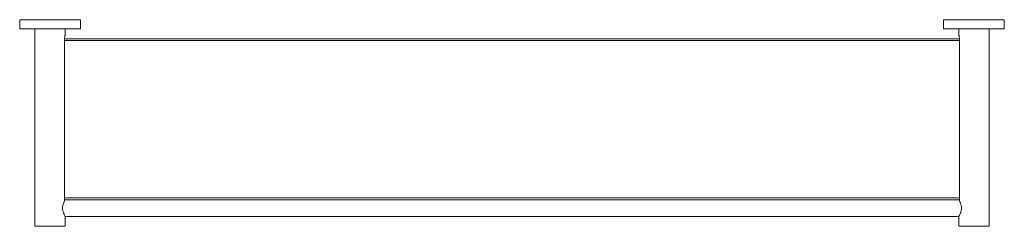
# Model space of a CAD drawing. Header units: millimetres. Extents: x 3405.392 to 3406.041, y 2182.128 to 2182.264.
import ezdxf

# ---------------------------------------------------------------- set-up
doc = ezdxf.new("R2010")
doc.units = ezdxf.units.MM
doc.layers.add('SANINDUSA', color=3, linetype='Continuous')

msp = doc.modelspace()

# ---------------------------------------------------------------- linework, layer by layer
at = {"layer": 'SANINDUSA', "lineweight": 15}
for p, q in [((3405.39244, 2182.2636), (3405.39244, 2182.2576)), ((3405.43244, 2182.2636), (3405.39244, 2182.2636)), ((3405.43244, 2182.2576), (3405.43244, 2182.2636)), ((3406.00144, 2182.2636), (3406.00144, 2182.2576)), ((3406.04144, 2182.2636), (3406.00144, 2182.2636)), ((3406.04144, 2182.2576), (3406.04144, 2182.2636)), ((3405.43244, 2182.2576), (3405.39244, 2182.2576)), ((3405.40244, 2182.2576), (3405.40244, 2182.1276)), ((3405.42244, 2182.2537), (3405.42244, 2182.2576)), ((3406.04144, 2182.2576), (3406.00144, 2182.2576)), ((3406.01144, 2182.2576), (3406.01144, 2182.2537)), ((3406.03144, 2182.1276), (3406.03144, 2182.2576)), ((3405.42195, 2182.14427), (3405.42195, 2182.2506)), ((3405.42195, 2182.24985), (3406.01194, 2182.24985)), ((3406.01192, 2182.2511), (3405.42198, 2182.2511)), ((3406.01194, 2182.2506), (3406.01194, 2182.14427)), ((3406.01194, 2182.14635), (3405.42195, 2182.14635)), ((3405.42195, 2182.1451), (3406.01194, 2182.1451)), ((3405.42239, 2182.1341), (3406.0115, 2182.1341)), ((3405.42244, 2182.1276), (3405.42244, 2182.134)), ((3406.01144, 2182.134), (3406.01144, 2182.1276)), ((3405.40244, 2182.1276), (3405.42244, 2182.1276)), ((3406.01144, 2182.1276), (3406.03144, 2182.1276))]:
    msp.add_line(p, q, dxfattribs=at)
for points, knots in [([(3405.42195, 2182.2506), (3405.42196, 2182.25094), (3405.42198, 2182.25162), (3405.42213, 2182.25253), (3405.4223, 2182.25324), (3405.42242, 2182.25364), (3405.42244, 2182.25369), (3405.42244, 2182.2537)], [0, 0, 0, 0, 0.207583, 0.414916, 0.628623, 0.846983, 1, 1, 1, 1]), ([(3406.01144, 2182.2537), (3406.01144, 2182.2537), (3406.01145, 2182.25368), (3406.01147, 2182.25361), (3406.01149, 2182.25354), (3406.01154, 2182.25339), (3406.01156, 2182.25329), (3406.01162, 2182.25307), (3406.01166, 2182.25294), (3406.01175, 2182.25251), (3406.01182, 2182.25217), (3406.01189, 2182.25161), (3406.0119, 2182.25142), (3406.01193, 2182.25101), (3406.01194, 2182.25081), (3406.01194, 2182.2506)], [0, 0, 0, 0, 0.125, 0.125, 0.25, 0.25, 0.375, 0.375, 0.5, 0.5, 0.75, 0.75, 0.875, 0.875, 1, 1, 1, 1]), ([(3405.42244, 2182.134), (3405.42241, 2182.13406), (3405.42235, 2182.13416), (3405.42192, 2182.13498), (3405.42135, 2182.13623), (3405.42085, 2182.13785), (3405.42067, 2182.1396), (3405.42084, 2182.14122), (3405.42126, 2182.14272), (3405.42168, 2182.14371), (3405.4219, 2182.14416), (3405.42195, 2182.14427)], [0, 0, 0, 0, 0.118666, 0.237009, 0.363765, 0.503428, 0.613235, 0.723151, 0.83313, 0.960121, 1, 1, 1, 1]), ([(3406.01194, 2182.14427), (3406.0121, 2182.14394), (3406.01228, 2182.14355), (3406.01255, 2182.14286), (3406.01263, 2182.14261), (3406.01279, 2182.1421), (3406.01287, 2182.14183), (3406.013, 2182.14128), (3406.01305, 2182.14098), (3406.01313, 2182.14039), (3406.01315, 2182.14008), (3406.01316, 2182.13947), (3406.01315, 2182.13916), (3406.0131, 2182.13856), (3406.01306, 2182.13826), (3406.01294, 2182.13768), (3406.01288, 2182.13741), (3406.01272, 2182.13688), (3406.01264, 2182.13662), (3406.01247, 2182.13614), (3406.01238, 2182.13592), (3406.0122, 2182.1355), (3406.01211, 2182.1353), (3406.01186, 2182.13477), (3406.01171, 2182.13449), (3406.0115, 2182.1341), (3406.01144, 2182.134), (3406.01144, 2182.134)], [0, 0, 0, 0, 0.125, 0.125, 0.1875, 0.1875, 0.25, 0.25, 0.3125, 0.3125, 0.375, 0.375, 0.4375, 0.4375, 0.5, 0.5, 0.5625, 0.5625, 0.625, 0.625, 0.6875, 0.6875, 0.75, 0.75, 0.875, 0.875, 1, 1, 1, 1])]:
    msp.add_open_spline(points, degree=3, knots=knots, dxfattribs=at)

doc.saveas('drawing.dxf')
